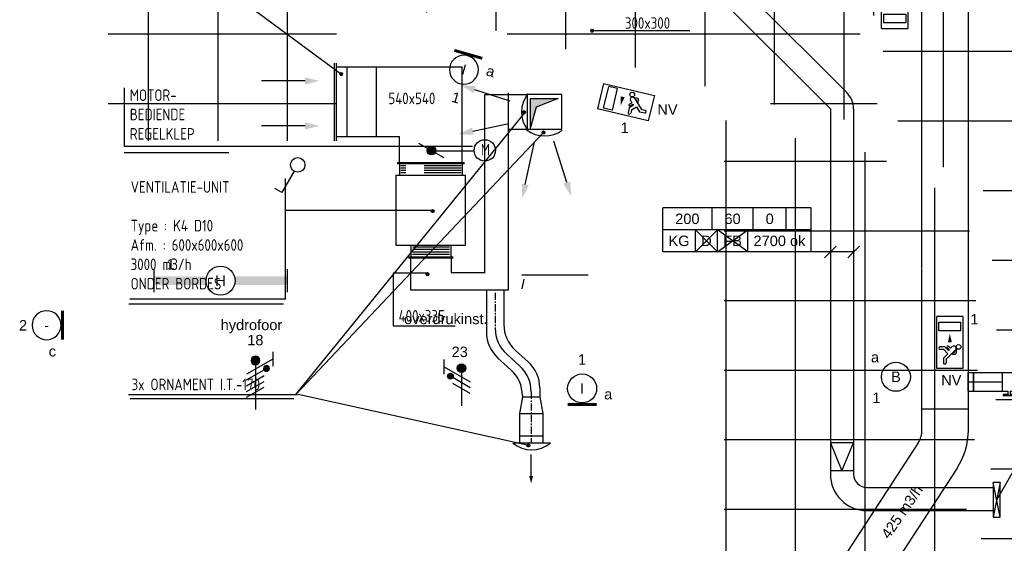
# Model space of a CAD drawing. Extents: x -132501 to 411300, y -42818 to 427495.
# Tile 55 of 256: x 3641 to 12132, y 22473 to 26986. Entities that reach past the tile are written whole.
import ezdxf
from ezdxf.enums import TextEntityAlignment as Align

# ---------------------------------------------------------------- set-up
doc = ezdxf.new("R2010")
doc.units = 0
doc.header["$LTSCALE"] = 50
for name, pattern in [('CENTER', [2, 1.25, -0.25, 0.25, -0.25]), ('CENTER2', [28.575, 19.05, -3.175, 3.175, -3.175]), ('HIDDEN', [9.525, 6.35, -3.175])]:
    doc.linetypes.add(name, pattern=pattern)
doc.layers.get('0').update_dxf_attribs({"linetype": 'CONTINUOUS'})
for name, color, linetype in [('45 Plafond 2D arcering', 7, 'CONTINUOUS'), ('57LB', 6, 'CONTINUOUS'), ('EL6131--', 2, 'CONTINUOUS'), ('EL6131--_KG', 2, 'CONTINUOUS'), ('EL6221--', 3, 'CONTINUOUS'), ('EL6222--', 3, 'CONTINUOUS'), ('EL6311--', 3, 'CONTINUOUS'), ('EL6350--', 3, 'CONTINUOUS'), ('EM6131--', 1, 'CONTINUOUS'), ('MRC', 7, 'CONTINUOUS'), ('WL524---', 90, 'CONTINUOUS'), ('WL570---_RETOUR', 112, 'CONTINUOUS'), ('WL570---_RETOUR_HL', 8, 'CONTINUOUS'), ('WM570---_RETOUR_PR', 1, 'CONTINUOUS'), ('WM570---_TOEVOER', 1, 'CONTINUOUS'), ('WTBC', 7, 'CONTINUOUS')]:
    doc.layers.add(name, color=color, linetype=linetype)
doc.styles.add('BURO-018', font='ARIAL.TTF', dxfattribs={"height": 63})
doc.styles.add('ISO18', font='iso', dxfattribs={"width": 0.9, "height": 100})

# ---------------------------------------------------------------- blocks, each defined once
blk = doc.blocks.new('1115B3A')
at = {"color": 0, "linetype": 'Continuous'}
blk.add_circle((0, 0), 2.5, dxfattribs=at)
at = {"color": 0, "linetype": 'Continuous', "style": 'BURO-018'}
for tag, p in [('E_GKAST', (0, 8)), ('E_GROEP', (0, 5)), ('E_SGROEP', (4.5, 5)), ('E_ARMCODE', (0, 0)), ('E_SLET', (4.5, -1))]:
    blk.add_attdef(tag, text='', height=1.8, dxfattribs=at).set_placement(p, align=Align.MIDDLE)
blk = doc.blocks.new('E00172')
at = {"color": 0, "linetype": 'Continuous', "const_width": 0.5}
blk.add_lwpolyline([(-2.5, 0.75), (2.5, 0.75)], dxfattribs=at)
at = {"color": 0, "linetype": 'Continuous'}
blk.add_circle((0, 3.5), 2.5, dxfattribs=at)
at = {"color": 0, "linetype": 'Continuous', "style": 'BURO-018'}
for tag, p in [('E_GKAST', (0, 11.5)), ('E_GROEP', (0, 8.5)), ('E_SGROEP', (4.5, 8.5)), ('E_ARMCODE', (0, 3.5)), ('E_SLET', (4.5, 2.5))]:
    blk.add_attdef(tag, text='', height=1.8, dxfattribs=at).set_placement(p, align=Align.MIDDLE)
blk = doc.blocks.new('1115B61149')
at = {"color": 0}
for p, q in [((-11.49, 2), (-11.49, -2)), ((11.49, 2), (11.49, -2))]:
    blk.add_line(p, q, dxfattribs=at)
at = {"color": 0, "linetype": 'Continuous'}
blk.add_circle((0, 0), 2.5, dxfattribs=at)
at = {"color": 0}
for points in [[(-2.5, 0.75), (-11.49, 0.75), (-2.5, -0.75), (-11.49, -0.75)], [(2.5, 0.75), (11.49, 0.75), (2.5, -0.75), (11.49, -0.75)]]:
    blk.add_solid(points, dxfattribs=at)
at = {"color": 0, "linetype": 'Continuous', "style": 'BURO-018'}
for tag, p in [('E_GKAST', (0, 8)), ('E_GROEP', (0, 5)), ('E_SGROEP', (4.5, 5)), ('E_ARMCODE', (0, 0)), ('E_SLET', (4.5, -3))]:
    blk.add_attdef(tag, text='', height=1.8, dxfattribs=at).set_placement(p, align=Align.MIDDLE)
blk = doc.blocks.new('1115C2J')
at = {"color": 0, "linetype": 'Continuous'}
for p, q in [((-4.5, 5.5), (4.5, 5.5)), ((-4.5, 1), (-4.5, 5.5)), ((2, 5.15), (3.5, 5.15)), ((2, 1.35), (2, 5.15)), ((3.5, 5.15), (3.5, 1.35)), ((4.5, 1), (4.5, 5.5)), ((-2.68, 4.35), (-3.52, 4.35)), ((-2.88, 3.87), (-3.52, 3.87)), ((-1.27, 2.26), (-2.88, 3.87)), ((-1.94, 3.61), (-2.68, 4.35)), ((-1.24, 4.31), (-1.94, 3.61)), ((-1.37, 3.5), (-0.76, 4.11)), ((-1.23, 3.35), (-1.37, 3.5)), ((-1.24, 4.31), (-1.24, 4.91)), ((-0.87, 3.71), (-1.23, 3.35)), ((-0.65, 3.49), (-1.01, 3.13)), ((-0.76, 4.11), (-0.76, 4.91)), ((-1.94, 2.93), (-2.04, 2.83)), ((-2.04, 2.83), (-2.04, 2.34)), ((-0.99, 2.14), (-1.84, 2.14)), ((-1.71, 2.7), (-1.72, 2.7)), ((-1.72, 2.7), (-1.72, 2.46)), ((-1.47, 2.46), (-1.72, 2.46)), ((-0.71, 2.83), (-1.01, 3.13)), ((4.5, 1), (-4.5, 1)), ((2, 1.35), (3.5, 1.35))]:
    blk.add_line(p, q, dxfattribs=at)
blk.add_lwpolyline([(0.75, 4, 0, 0.7, 0), (0.75, 2.5, 0.7, 0.7, 0)], format="xyseb", dxfattribs=at)
blk.add_circle((-0.76, 1.75), 0.4, dxfattribs=at)
for centre, radius, start, end in [((-1, 4.91), 0.24, 0, 180), ((-3.52, 4.11), 0.24, 90, 270), ((-0.76, 3.6), 0.16, 315, 135), ((-1.84, 2.34), 0.2, 180, 270), ((-0.99, 2.54), 0.4, 225, 45)]:
    blk.add_arc(centre, radius, start, end, dxfattribs=at)
at = {"color": 0, "linetype": 'Continuous', "style": 'BURO-018'}
for tag, p in [('E_GKAST', (0, 15.17)), ('E_GROEP', (0, 12.17)), ('E_SGROEP', (4.5, 12.17)), ('E_ARMCODE', (0, 8))]:
    blk.add_attdef(tag, text='', height=1.8, dxfattribs=at).set_placement(p, align=Align.MIDDLE)
blk = doc.blocks.new('1115C2G')
at = {"color": 0, "linetype": 'Continuous'}
for p, q in [((-4.5, 5.5), (4.5, 5.5)), ((-4.5, 1), (-4.5, 5.5)), ((2, 5.15), (3.5, 5.15)), ((2, 1.35), (2, 5.15)), ((3.5, 5.15), (3.5, 1.35)), ((4.5, 1), (4.5, 5.5)), ((-2.68, 4.35), (-3.52, 4.35)), ((-2.88, 3.87), (-3.52, 3.87)), ((-1.27, 2.26), (-2.88, 3.87)), ((-1.94, 3.61), (-2.68, 4.35)), ((-1.24, 4.31), (-1.94, 3.61)), ((-1.37, 3.5), (-0.76, 4.11)), ((-1.23, 3.35), (-1.37, 3.5)), ((-1.24, 4.31), (-1.24, 4.91)), ((-0.87, 3.71), (-1.23, 3.35)), ((-0.65, 3.49), (-1.01, 3.13)), ((-0.76, 4.11), (-0.76, 4.91)), ((-1.94, 2.93), (-2.04, 2.83)), ((-2.04, 2.83), (-2.04, 2.34)), ((-0.99, 2.14), (-1.84, 2.14)), ((-1.71, 2.7), (-1.72, 2.7)), ((-1.72, 2.7), (-1.72, 2.46)), ((-1.47, 2.46), (-1.72, 2.46)), ((-0.71, 2.83), (-1.01, 3.13)), ((4.5, 1), (-4.5, 1)), ((2, 1.35), (3.5, 1.35))]:
    blk.add_line(p, q, dxfattribs=at)
blk.add_lwpolyline([(1.5, 3.25, 0, 0.7, 0), (0, 3.25, 0.7, 0.7, 0)], format="xyseb", dxfattribs=at)
blk.add_circle((-0.76, 1.75), 0.4, dxfattribs=at)
for centre, radius, start, end in [((-1, 4.91), 0.24, 0, 180), ((-3.52, 4.11), 0.24, 90, 270), ((-0.76, 3.6), 0.16, 315, 135), ((-1.84, 2.34), 0.2, 180, 270), ((-0.99, 2.54), 0.4, 225, 45)]:
    blk.add_arc(centre, radius, start, end, dxfattribs=at)
at = {"color": 0, "linetype": 'Continuous', "style": 'BURO-018'}
for tag, p in [('E_GKAST', (0, 15.17)), ('E_GROEP', (0, 12.17)), ('E_SGROEP', (4.5, 12.17)), ('E_ARMCODE', (0, 8))]:
    blk.add_attdef(tag, text='', height=1.8, dxfattribs=at).set_placement(p, align=Align.MIDDLE)
blk = doc.blocks.new('1114A1')
at = {"color": 0, "linetype": 'Continuous'}
for p, q in [((0.62, 3.33), (2.74, 7)), ((2.74, 7), (3.95, 6.3))]:
    blk.add_line(p, q, dxfattribs=at)
blk.add_circle((0, 2.25), 1.25, dxfattribs=at)
at = {"color": 0, "linetype": 'Continuous', "style": 'BURO-018'}
for tag, p in [('E_SLET1', (3.36, 9)), ('E_GROEP', (0, 0)), ('E_GKAST', (0, 0))]:
    blk.add_attdef(tag, text='', height=1.8, dxfattribs=at).set_placement(p, align=Align.MIDDLE)
at = {"color": 0, "linetype": 'Continuous', "style": 'BURO-018', "flags": 1}
for tag in ['E_MATCODE', 'E_SGROEP']:
    blk.add_attdef(tag, text='', height=1.8, dxfattribs=at).set_placement((0, 0), align=Align.MIDDLE)
blk = doc.blocks.new('E00082')
at = {"color": 0, "linetype": 'Continuous'}
for p, q in [((-3, 10.98), (-3, 8.48)), ((-3, 9.73), (1.5, 7.13)), ((0, 9.5), (0, 1)), ((1.5, 6.13), (-1.5, 7.87)), ((1.5, 5.13), (-1.5, 6.87)), ((1.5, 4.13), (-1.5, 5.87)), ((1.5, 3.13), (-1.5, 4.87))]:
    blk.add_line(p, q, dxfattribs=at)
at = {"color": 0, "const_width": 0.75}
blk.add_lwpolyline([(-0.38, 9.5, 1), (0.38, 9.5, 1)], format="xyb", close=True, dxfattribs=at)
at = {"color": 0, "linetype": 'Continuous', "const_width": 0.5}
blk.add_lwpolyline([(-1.68, 8.12, 1), (-2.18, 8.12, 1)], format="xyb", close=True, dxfattribs=at)
at = {"color": 0, "linetype": 'Continuous'}
for centre, radius in [((0, 9.5), 0.75), ((-1.93, 8.12), 0.5)]:
    blk.add_circle(centre, radius, dxfattribs=at)
at = {"color": 0, "linetype": 'Continuous', "style": 'BURO-018'}
for tag, p in [('E_GKAST', (0, 16)), ('E_GROEP', (0, 13)), ('E_SGROEP', (4.5, 13))]:
    blk.add_attdef(tag, text='', height=1.8, dxfattribs=at).set_placement(p, align=Align.MIDDLE)
at = {"color": 0, "linetype": 'Continuous', "style": 'BURO-018', "flags": 1}
for tag, p in [('E_VERMCODE', (13, 13)), ('E_MATCODE', (0, 0))]:
    blk.add_attdef(tag, text='', height=1.8, dxfattribs=at).set_placement(p, align=Align.MIDDLE)
blk = doc.blocks.new('CIRC1MM')
at = {"color": 2, "linetype": 'Continuous'}
for p, q in [((-0.5, 0), (0.5, 0)), ((-0.49, 0.1), (0.49, 0.1)), ((-0.46, 0.2), (0.46, 0.2)), ((-0.4, 0.3), (0.4, 0.3)), ((-0.3, 0.4), (0.3, 0.4)), ((-0.49, -0.1), (0.49, -0.1)), ((-0.46, -0.2), (0.46, -0.2)), ((-0.4, -0.3), (0.4, -0.3)), ((-0.3, -0.4), (0.3, -0.4))]:
    blk.add_line(p, q, dxfattribs=at)
blk.add_circle((0, 0), 0.5, dxfattribs=at)
blk = doc.blocks.new('KLEP')
blk.add_circle((0, 0), 1.5)
at = {"layer": 'MRC'}
for p, q in [((-1.5, 0.1), (1.5, 0.1)), ((-1.48, 0.25), (1.48, 0.25)), ((-1.45, 0.4), (1.45, 0.4)), ((-1.4, 0.55), (1.4, 0.55)), ((-1.33, 0.7), (1.33, 0.7)), ((-1.24, 0.85), (1.24, 0.85)), ((-1.12, 1), (1.12, 1)), ((-0.96, 1.15), (0.96, 1.15)), ((-0.75, 1.3), (0.75, 1.3)), ((-0.38, 1.45), (0.38, 1.45)), ((-1.5, -0.05), (1.5, -0.05)), ((-1.49, -0.2), (1.49, -0.2)), ((-1.46, -0.35), (1.46, -0.35)), ((-1.41, -0.5), (1.41, -0.5)), ((-1.35, -0.65), (1.35, -0.65)), ((-1.27, -0.8), (1.27, -0.8)), ((-1.16, -0.95), (1.16, -0.95)), ((-1.02, -1.1), (1.02, -1.1)), ((-0.83, -1.25), (0.83, -1.25)), ((-0.54, -1.4), (0.54, -1.4))]:
    blk.add_line(p, q, dxfattribs=at)
at = {"layer": 'WTBC'}
blk.add_line((-4, -3), (4, 3), dxfattribs=at)
blk = doc.blocks.new('TOEVRE')
at = {"color": 2, "linetype": 'Continuous'}
blk.add_line((0, -7.5), (0, 0), dxfattribs=at)
blk.add_solid([(0.625, -7.5), (-0.625, -7.5), (0, -10)], dxfattribs=at)
blk = doc.blocks.new('*U294')
at = {"color": 2, "ltscale": 10}
for p, q in [((-57.2, 80, -2975), (57.2, 80, -2975)), ((-57.2, -80, -2975), (-57.2, 80, -2975)), ((57.2, 80, -2975), (57.2, -80, -2975)), ((-57.2, -80, -2975), (-9.5, -80, -2975)), ((-9.5, -80, -2975), (-9.5, -109.3, -2975)), ((9.5, -80, -2975), (9.5, -120, -2975)), ((9.5, -80, -2975), (57.2, -80, -2975)), ((-50.2, -109.3, -2975), (-50.2, -120, -2975)), ((-48.9, -109.3, -2975), (-50.2, -109.3, -2975)), ((-50.2, -120, -2975), (-48.9, -120, -2975)), ((-7.5, -109.3, -2975), (-48.9, -109.3, -2975)), ((-48.9, -120, -2975), (-48.9, -109.3, -2975)), ((-7.5, -120, -2975), (-48.9, -120, -2975)), ((-7.5, -109.3, -2975), (-7.5, -120, -2975)), ((9.5, -120, -2975), (-7.5, -120, -2975)), ((50.2, -109.3, -2975), (9.5, -109.3, -2975)), ((50.2, -120, -2975), (9.5, -120, -2975)), ((50.2, -120, -2975), (50.2, -109.3, -2975))]:
    blk.add_line(p, q, dxfattribs=at)
blk.add_spline([(-9.5, -80, -2975), (-9.3, -80, -2975), (-9.1, -79.9, -2975), (-8.8, -79.9, -2975), (-8.3, -79.9, -2975), (-7.8, -79.8, -2975), (-7.2, -79.8, -2975), (-6.6, -79.7, -2975), (-5.8, -79.6, -2975), (-5, -79.6, -2975), (-4.2, -79.5, -2975), (-3.3, -79.5, -2975), (-2.4, -79.5, -2975), (-1.4, -79.4, -2975), (-0.5, -79.4, -2975), (0.5, -79.4, -2975), (1.4, -79.4, -2975), (2.4, -79.5, -2975), (3.3, -79.5, -2975), (4.2, -79.5, -2975), (5, -79.6, -2975), (5.8, -79.6, -2975), (6.6, -79.7, -2975), (7.2, -79.8, -2975), (7.8, -79.8, -2975), (8.3, -79.9, -2975), (8.8, -79.9, -2975), (9.1, -79.9, -2975), (9.3, -80, -2975), (9.5, -80, -2975), (9.5, -80, -2975)], degree=3, dxfattribs=at)
at = {"layer": 'WL570---_RETOUR', "color": 1, "style": 'BURO-018'}
blk.add_attdef('I', text='', height=90, dxfattribs=at).set_placement((0, 0), align=Align.MIDDLE)
at = {"layer": 'WM570---_RETOUR_PR', "color": 1, "style": 'BURO-018'}
blk.add_attdef('POSNR', text='', height=90, dxfattribs=at).set_placement((0, 0), align=Align.MIDDLE)
blk = doc.blocks.new('*U295')
at = {"color": 0, "ltscale": 10}
for p, q in [((0, 80, -2975), (248, 80, -2975)), ((0, -80, -2975), (0, 80, -2975)), ((0, -80, -2975), (248, -80, -2975))]:
    blk.add_line(p, q, dxfattribs=at)
at = {"layer": 'WL570---_RETOUR_HL', "linetype": 'CENTER2'}
blk.add_line((0, 0, -2975), (248, 0, -2975), dxfattribs=at)
at = {"layer": 'WM570---_RETOUR_PR', "color": 1, "style": 'BURO-018'}
blk.add_attdef('POSNR', text='', height=90, dxfattribs=at).set_placement((0, 0), align=Align.MIDDLE)
blk = doc.blocks.new('*U296')
at = {"color": 0, "ltscale": 10}
for p, q in [((0, 80, -2975), (46.2, 80, -2975)), ((0, -80, -2975), (0, 80, -2975)), ((46.2, 80, -2975), (46.2, -80, -2975)), ((0, -80, -2975), (46.2, -80, -2975))]:
    blk.add_line(p, q, dxfattribs=at)
at = {"layer": 'WL570---_RETOUR_HL', "linetype": 'CENTER2'}
blk.add_line((0, 0, -2975), (46.2, 0, -2975), dxfattribs=at)
at = {"layer": 'WM570---_RETOUR_PR', "color": 1, "style": 'BURO-018'}
blk.add_attdef('POSNR', text='', height=90, dxfattribs=at).set_placement((0, 0), align=Align.MIDDLE)
blk = doc.blocks.new('E00078')
at = {"color": 0, "linetype": 'Continuous'}
for p, q in [((-3, 6.48), (-3, 8.98)), ((-3, 7.73), (1.5, 5.13)), ((0, 7.5), (0, 1)), ((1.5, 4.13), (-1.5, 5.87)), ((1.5, 3.13), (-1.5, 4.87))]:
    blk.add_line(p, q, dxfattribs=at)
at = {"color": 0, "const_width": 0.75}
blk.add_lwpolyline([(-0.38, 7.5, 1), (0.38, 7.5, 1)], format="xyb", close=True, dxfattribs=at)
at = {"color": 0, "linetype": 'Continuous', "const_width": 0.5}
blk.add_lwpolyline([(-2.18, 6.12, 1), (-1.68, 6.12, 1)], format="xyb", close=True, dxfattribs=at)
at = {"color": 0, "linetype": 'Continuous'}
for centre, radius in [((0, 7.5), 0.75), ((-1.93, 6.12), 0.5)]:
    blk.add_circle(centre, radius, dxfattribs=at)
at = {"color": 0, "linetype": 'Continuous', "style": 'BURO-018'}
for tag, p in [('E_GKAST', (0, 14)), ('E_GROEP', (0, 11)), ('E_SGROEP', (4.5, 11))]:
    blk.add_attdef(tag, text='', height=1.8, dxfattribs=at).set_placement(p, align=Align.MIDDLE)
at = {"color": 0, "linetype": 'Continuous', "style": 'BURO-018', "flags": 1}
for tag, p in [('E_VERMCODE', (13, 11)), ('E_MATCODE', (0, 0))]:
    blk.add_attdef(tag, text='', height=1.8, dxfattribs=at).set_placement(p, align=Align.MIDDLE)
blk = doc.blocks.new('E00112')
at = {"color": 0, "linetype": 'Continuous'}
for p, q in [((0, 1), (-1, 1)), ((-1, 1), (-1, 0)), ((-1, 0), (0, 1)), ((-1, 1), (0, 0)), ((0, 0), (0, 1)), ((-1, 0), (0, 0))]:
    blk.add_line(p, q, dxfattribs=at)
blk = doc.blocks.new('*U2033')
at = {"color": 0, "ltscale": 10}
for p, q in [((0, 100, -2730), (1093.8, 100, -2730)), ((0, -100, -2730), (1093.8, -100, -2730))]:
    blk.add_line(p, q, dxfattribs=at)
at = {"layer": 'EM6131--', "color": 1, "style": 'BURO-018'}
blk.add_attdef('POSNR', text='', height=90, dxfattribs=at).set_placement((0, 0), align=Align.MIDDLE)
blk = doc.blocks.new('*U2034')
at = {"color": 0, "ltscale": 10}
for radius in [115, 315]:
    blk.add_arc((-215, 215, -2730), radius, 270, 0, dxfattribs=at)
at = {"layer": 'EM6131--', "color": 1, "style": 'BURO-018'}
blk.add_attdef('POSNR', text='', height=90, dxfattribs=at).set_placement((0, 0), align=Align.MIDDLE)
blk = doc.blocks.new('*U2035')
at = {"color": 0, "ltscale": 10}
for p, q in [((0, 100, -2730), (3147.9, 100, -2730)), ((0, -100, -2730), (3147.9, -100, -2730))]:
    blk.add_line(p, q, dxfattribs=at)
at = {"layer": 'EM6131--', "color": 1, "style": 'BURO-018'}
blk.add_attdef('POSNR', text='', height=90, dxfattribs=at).set_placement((0, 0), align=Align.MIDDLE)
blk = doc.blocks.new('*U2036')
at = {"layer": 'EM6131--', "color": 0, "ltscale": 10}
for p, q in [((-165.1, 380), (-1445.7, 380)), ((-1445.7, 0), (-1445.7, 380)), ((-1020.6, 190), (-1020.6, 380)), ((-665.5, 190), (-665.5, 380)), ((-380.4, 190), (-380.4, 380)), ((-165.1, 0), (-165.1, 380)), ((-165.1, 190), (-1445.7, 190)), ((-1164, 0), (-1164, 190)), ((-1164, 0), (-973.2, 190)), ((-973.2, 0), (-1164, 190)), ((-973.2, 0), (-973.2, 190)), ((-973.2, 0), (-712.5, 190)), ((-712.5, 0), (-973.2, 190)), ((-712.5, 0), (-712.5, 190)), ((200, 0), (-1445.7, 0)), ((-50, -50), (50, 50)), ((150, -50), (250, 50))]:
    blk.add_line(p, q, dxfattribs=at)
at = {"layer": 'EM6131--', "color": 0, "style": 'BURO-018'}
for s, p in [('200', (-1338, 240)), ('60', (-913, 240)), ('0', (-557.9, 240)), ('KG', (-1395.7, 50)), ('D', (-1114, 50)), ('FB', (-923.2, 50)), ('2700 ok', (-662.5, 50))]:
    blk.add_text(s, height=90, dxfattribs=at).set_placement(p)
blk = doc.blocks.new('*U2037')
at = {"color": 0, "ltscale": 10}
blk.add_arc((-41.4, -100, -2730), 200, 45, 90, dxfattribs=at)
at = {"layer": 'EM6131--', "color": 1, "style": 'BURO-018'}
blk.add_attdef('POSNR', text='', height=90, dxfattribs=at).set_placement((0, 0), align=Align.MIDDLE)
blk = doc.blocks.new('*U2038')
at = {"color": 0, "ltscale": 10}
for p, q in [((0, 100, -2730), (2455.7, 100, -2730)), ((0, -100, -2730), (2455.7, -100, -2730))]:
    blk.add_line(p, q, dxfattribs=at)
at = {"layer": 'EM6131--', "color": 1, "style": 'BURO-018'}
blk.add_attdef('POSNR', text='', height=90, dxfattribs=at).set_placement((0, 0), align=Align.MIDDLE)
blk = doc.blocks.new('GAFGHYHY')
at = {"layer": '45 Plafond 2D arcering', "linetype": 'Continuous'}
h = blk.add_hatch(dxfattribs=at)
h.set_pattern_fill('RASTER_600_0002', color=8, style=0, pattern_type=2)
h.set_pattern_definition([(0, (329606.6, 263113), (0, 600), []), (90, (329606.6, 263113), (-600, 0), [])])
h.paths.add_polyline_path([(314958.4, 262579.2), (311651.4, 262579.2), (311651.4, 260865.8), (318334.4, 260865.8), (318334.4, 255497.5), (322319.4, 254963.9), (325862.9, 254725.7), (325862.9, 257249.3), (333290.9, 257249.3), (333290.9, 254942.5), (336798.3, 255489.7), (340391.3, 256042.1), (347581.1, 257147.4), (347540, 258187), (344346.2, 258187), (344274, 258060.1, -0.292774), (338835.2, 268361), (333245.8, 267502.2), (329585.4, 267292.1), (328865.2, 267293.5, 0.013134), (328865.7, 267533.5), (329496.9, 267532.3), (329497.1, 270676.8), (328743.1, 270676.8), (328743.1, 270841.8), (329497.1, 270841.8), (329497.1, 272301.8), (326028.6, 272301.8), (326028.6, 270841.8), (326783.1, 270841.8), (326783.1, 270676.8), (326008.6, 270676.8), (315530.3, 270676.8, -0.063565), (316101.1, 268525.1), (316090.1, 268527.3, -0.003567), (316103.7, 268406.4), (316579.8, 268479.9), (316533, 268710.4), (316694, 268745.3, -0.13568), (316434, 263929), (316278, 263981), (316414.8, 264432), (314732.6, 264432, 0.018168)], flags=0)
h.paths.add_polyline_path([(325877.2, 261732.8, -51.816741), (326135.7, 261974.1), (326121.5, 261988.2), (325864.1, 261748)], flags=0)
h.paths.add_polyline_path([(329466.1, 263438.9, -1), (335716.1, 263438.9, -1)], flags=0)
h.paths.add_polyline_path([(339101.7, 258177.8, -1), (333851.7, 258177.8, -1)], flags=0)
h = blk.add_hatch(dxfattribs=at)
h.set_pattern_fill('RASTER_600_0002', color=8, style=0, pattern_type=2)
h.set_pattern_definition([(0, (313751.2, 269864.66), (0, 600), []), (90, (313751.2, 269864.66), (-600, 0), [])])
h.paths.add_polyline_path([(315228.7, 271044.7, -0.050196), (315915.6, 268806.2), (315153.6, 268956), (311211.4, 269997.4), (311211.4, 268684.7), (309241.4, 268684.7), (309241.4, 270502.3), (309241.4, 271044.7)], flags=0)
h = blk.add_hatch(dxfattribs=at)
h.set_pattern_fill('RASTER_600_0002', color=8, style=0, pattern_type=2)
h.set_pattern_definition([(0, (315732.1, 266366), (0, 600), []), (90, (315732.1, 266366), (-600, 0), [])])
h.paths.add_polyline_path([(315143.9, 268713.3, -0.002659), (314552.1, 268866.3), (314552.1, 266387.8), (314552.3, 264596.6), (314719.1, 264596.6), (314720, 264586), (315148.4, 264586), (316456.7, 264586, 0.106261), (316609.6, 268317.5), (316107.7, 268240.1), (315988.1, 268226.5, 0.007898), (315945.4, 268555.6, -0.003618)], flags=0)

msp = doc.modelspace()

# ---------------------------------------------------------------- linework, layer by layer
at = {"layer": '57LB', "color": 1, "linetype": 'Continuous'}
for p, q in [((4329.3119, 28059.9438), (6419.9202, 26513.548)), ((8580.5998, 26892.3735), (9419.2221, 26892.3735)), ((6369.3649, 26578.2444), (7457.3677, 26578.2444)), ((6715.0623, 26578.6021), (6715.0623, 25977.8867)), ((7457.3677, 25752.8824), (7457.3677, 26578.2444)), ((4543.2898, 26398.4506), (4543.2898, 25896.0193)), ((7651.1741, 24800.4398), (7651.1741, 26342.6249)), ((7651.1741, 26342.6249), (8010.5893, 26342.6249)), ((7855.5475, 24657.6375), (7855.5475, 26356.5813)), ((8045.8261, 26049.54), (8045.8261, 26307.7338)), ((8045.8261, 26307.7338), (8285.4363, 26307.7338)), ((8285.4363, 26307.7338), (8095.1576, 26230.9735)), ((6023.2347, 23754.4015), (7996.4946, 26182.126)), ((8095.1576, 26230.9735), (8045.8261, 26056.5182)), ((6023.2347, 23754.4015), (8158.5838, 26014.6489)), ((7855.5475, 26042.5617), (8010.5893, 26042.5617)), ((6369.3649, 25978.2444), (6917.3677, 25978.2444)), ((6917.3677, 25752.8824), (6917.3677, 25978.2444)), ((4543.2898, 25896.0193), (5233.9308, 25896.0193)), ((5233.9308, 25896.0193), (7545.4638, 25896.0193)), ((5929.6225, 25616.6071), (5929.6225, 24580.5531)), ((7185.1582, 25341.3749), (5929.6225, 25341.3749)), ((7010.7657, 24932.8824), (7010.7657, 24657.6375)), ((7360.7657, 24932.8824), (7360.7657, 24807.6375)), ((7164.9065, 24800.4398), (6861.8702, 24800.4398)), ((6861.8702, 24800.4398), (6861.8702, 24346.8559)), ((7360.7657, 24807.6375), (7651.1741, 24807.6375)), ((7972.2637, 24785.748), (8543.2407, 24785.748)), ((7990.1068, 24750.0619), (7972.2637, 24666.7944)), ((7010.7657, 24657.6375), (7855.5475, 24657.6375)), ((7666.594, 24656.5648), (7666.594, 24292.0359)), ((7816.594, 24656.5648), (7816.594, 24358.8317)), ((4589.795, 24579.9727), (5936.5581, 24579.9727)), ((6861.8702, 24346.8559), (7397.4693, 24346.8559)), ((7915.8834, 24135.8625), (8027.3882, 24035.489)), ((7765.8834, 24069.0666), (7877.3882, 23968.6932)), ((7840.8834, 24102.4646), (7952.3882, 24002.0911)), ((8126.6777, 23812.5198), (8126.6777, 23735.9831)), ((4579.1143, 23756.2418), (6036.2951, 23756.2418)), ((6042.2427, 23757.446), (8018.9237, 23320.1263)), ((7976.6777, 23735.9831), (7951.6777, 23590.265)), ((7976.6777, 23745.724), (7976.6777, 23735.9831)), ((7976.6777, 23735.9831), (8126.6777, 23735.9831)), ((8126.6777, 23735.9831), (8151.6777, 23590.265)), ((11424.8899, 23631.8987), (11820.4104, 23631.8987)), ((7951.6777, 23590.265), (8151.6777, 23590.265)), ((7951.6777, 23590.265), (7951.6777, 23337.4887)), ((8151.6777, 23590.265), (8151.6777, 23337.4887)), ((7953.541, 23399.9393), (8152.7882, 23399.9393))]:
    msp.add_line(p, q, dxfattribs=at)
at = {"layer": '57LB', "color": 2, "linetype": 'Continuous'}
for p, q in [((6354.3649, 26611.3143), (6354.3649, 25942.2007)), ((6369.3649, 26611.3143), (6369.3649, 25942.2007)), ((6461.5539, 26578.6021), (6461.5539, 25977.8867)), ((7190.5152, 25856.7234), (7557.4749, 25856.7234)), ((7477.3677, 25752.8824), (6897.3677, 25752.8824)), ((7477.3677, 25742.8824), (6897.3677, 25742.8824)), ((6917.3677, 25742.8824), (6917.3677, 25642.8824)), ((7457.3677, 25742.8824), (7457.3677, 25642.8824)), ((7485.7657, 25642.8824), (6885.7657, 25642.8824)), ((6885.7657, 25642.8824), (6885.7657, 25042.8824)), ((7485.7657, 25042.8824), (7485.7657, 25642.8824)), ((6885.7657, 25042.8824), (7485.7657, 25042.8824)), ((7013.2657, 25042.8824), (7013.2657, 24942.8824)), ((7358.2657, 25042.8824), (7358.2657, 24942.8824)), ((6993.2657, 24942.8824), (7378.2657, 24942.8824)), ((6993.2657, 24932.8824), (7378.2657, 24932.8824)), ((7905.9596, 23337.4887), (8218.2126, 23337.4887))]:
    msp.add_line(p, q, dxfattribs=at)
at = {"layer": '57LB', "color": 1, "linetype": 'HIDDEN'}
for p, q in [((7564.2124, 26383.291), (7921.8059, 26270.3667)), ((7549.1823, 26025.2584), (7915.8582, 26103.8318)), ((7447.1848, 25725.381), (6929.1578, 25725.381)), ((7447.1848, 25705.381), (6929.1578, 25705.381)), ((7447.1848, 25685.381), (6929.1578, 25685.381)), ((7447.1848, 25665.381), (6929.1578, 25665.381)), ((7346.4722, 24962.5367), (7021.8348, 24962.5367)), ((7348.0793, 25026.2856), (7022.9062, 25026.2856)), ((7347.0079, 25005.3931), (7023.4419, 25005.3931)), ((7347.0079, 24982.8935), (7025.049, 24982.8935))]:
    msp.add_line(p, q, dxfattribs=at)
at = {"layer": '57LB', "color": 3, "linetype": 'Continuous'}
for p, q in [((8317.6367, 26342.5617), (8017.6367, 26342.5617)), ((8017.6367, 26342.5617), (8017.6367, 26042.5617)), ((8317.6367, 26042.5617), (8317.6367, 26342.5617)), ((8017.6367, 26042.5617), (8317.6367, 26042.5617)), ((4543.2898, 25840.1936), (5445.3515, 25840.1936)), ((4583.3666, 24535.5092), (5917.2727, 24535.5092)), ((4593.9835, 23720.5557), (6006.5567, 23720.5557))]:
    msp.add_line(p, q, dxfattribs=at)
at = {"layer": '57LB', "color": 2}
for p, q in [((8001.6471, 25566.8556), (8080.2205, 25933.5315)), ((8359.6797, 25581.8857), (8246.7554, 25939.4792))]:
    msp.add_line(p, q, dxfattribs=at)
at = {"layer": '57LB', "color": 1, "linetype": 'CENTER'}
for p, q in [((7741.594, 24632.8729), (7741.594, 24325.4338)), ((8051.6777, 23779.1219), (8051.6777, 23337.4887))]:
    msp.add_line(p, q, dxfattribs=at)
at = {"layer": '57LB', "color": 2, "linetype": 'Continuous'}
msp.add_circle((7652.2276, 25858.8326), 92.1413, dxfattribs=at)
at = {"layer": '57LB', "color": 1}
msp.add_arc((8225.5789, 26190.2187), 256.5528, 142.6330354, 216.21862028, dxfattribs=at)
at = {"layer": '57LB', "color": 2}
msp.add_arc((8168.7232, 26240.411), 256.5528, 232.6330354, 306.21862029, dxfattribs=at)
at = {"layer": '57LB', "color": 1, "linetype": 'Continuous'}
for centre, start, end in [((7966.594, 24292.0359), 180, 228.00735686), ((8041.594, 24325.4338), 180, 228.00735686), ((8116.594, 24358.8317), 180, 228.00735686), ((7826.6777, 23812.5198), 0, 48.00735686), ((7676.6777, 23745.724), 0, 48.00735686), ((7751.6777, 23779.1219), 0, 48.00735686)]:
    msp.add_arc(centre, 300, start, end, dxfattribs=at)
at = {"layer": '57LB', "color": 2, "linetype": 'Continuous'}
msp.add_arc((8056.1384, 23535.249), 256.5528, 230.61858897, 309.38141103, dxfattribs=at)
at = {"layer": '57LB', "color": 1, "linetype": 'HIDDEN'}
for points in [[(7554.8021, 26353.4915), (7573.6228, 26413.0905), (7445.0146, 26420.9324)], [(7555.7301, 25994.7021), (7542.6345, 26055.8147), (7426.957, 25999.0672)]]:
    msp.add_solid(points, dxfattribs=at)
at = {"layer": '57LB', "color": 1, "linetype": 'Continuous'}
for points in [[(8038.3539, 26305.5689), (8276.3827, 26305.5689), (8085.1096, 26234.0589)], [(8042.6044, 26061.5937), (8042.6044, 26305.5689), (8089.3601, 26229.8525)]]:
    msp.add_solid(points, dxfattribs=at)
at = {"layer": '57LB', "color": 2}
for points in [[(7971.0907, 25573.4034), (8032.2034, 25560.3078), (7975.4559, 25444.6303)], [(8329.8802, 25572.4753), (8389.4791, 25591.296), (8397.3211, 25462.6878)]]:
    msp.add_solid(points, dxfattribs=at)
at = {"layer": 'EL6131--'}
for p, q in [((10830.3141, 23339.3918), (10633.9792, 23339.3918)), ((10633.9792, 23339.3918), (10732.1467, 23098.7162)), ((10732.1467, 23098.7162), (10830.3141, 23339.3918)), ((10830.3141, 23098.7162), (10633.9792, 23098.7162))]:
    msp.add_line(p, q, dxfattribs=at)
at = {"layer": 'EL6131--_KG'}
msp.add_line((12067.2027, 22848.7762), (12316.2967, 23280.2198), dxfattribs=at)
at = {"layer": 'WL570---_RETOUR'}
for p, q in [((11421.9161, 24845.2247), (11421.9161, 28869.3671)), ((11821.9161, 23446.9605), (11821.9161, 28869.3671)), ((11421.9161, 23446.9605), (11421.9161, 24838.4819)), ((11389.4079, 23337.6605), (9977.7379, 21174.4094)), ((11724.3917, 23119.0606), (10569.9887, 21350.047))]:
    msp.add_line(p, q, dxfattribs=at)
for radius in [200, 600]:
    msp.add_arc((11221.9161, 23446.9605), radius, 326.87279044, 0, dxfattribs=at)

# ---------------------------------------------------------------- block references
at = {"layer": '57LB', "linetype": 'Continuous', "xscale": 25, "yscale": 25, "zscale": 25}
for name, p in [('CIRC1MM', (8577.6259, 26892.3735)), ('CIRC1MM', (6413.9725, 26518.5469)), ('CIRC1MM', (7989.4473, 26189.1042)), ('CIRC1MM', (8158.5838, 26014.6489)), ('CIRC1MM', (7157.8592, 24793.4616)), ('CIRC1MM', (8027.887, 23316.6719)), ('TOEVRE', (8051.6777, 23239.3521))]:
    msp.add_blockref(name, p, dxfattribs=at)
at = {"layer": '57LB', "linetype": 'Continuous'}
for name, p, xscale, yscale, zscale, rotation in [('TOEVRE', (5726.7727, 26457.7264), 50, 50, 50, 90), ('TOEVRE', (5726.7727, 26070.9472), 50, 50, 50, 90), ('KLEP', (7192.1224, 25857.2591), 24.99999999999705, 25, 25, 113.1985905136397), ('CIRC1MM', (7201.8318, 25336.4168), 25, 25, 25, 270)]:
    msp.add_blockref(name, p, dxfattribs=dict(at, xscale=xscale, yscale=yscale, zscale=zscale, rotation=rotation))
at = {"layer": 'EL6131--'}
for name, p, rotation in [('*U2038', (10702.7234, 26287.6733, 2730), 135), ('*U2037', (10732.0128, 26258.384, 2730), 315), ('*U2035', (10732.0128, 26216.9626, 2730), 270), ('*U2034', (10732.0128, 22854.0655, 2730), 270)]:
    msp.add_blockref(name, p, dxfattribs=dict(at, rotation=rotation))
msp.add_blockref('*U2033', (10947.0128, 22854.0655, 2730), dxfattribs=at)
at = {"layer": 'EL6131--_KG', "xscale": 59.99999999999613, "yscale": 300, "zscale": 60, "rotation": 179.9671242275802}
msp.add_blockref('E00112', (12035.8676, 22998.1216, 3000), dxfattribs=at)
at = {"layer": 'EL6221--'}
ref = msp.add_blockref('E00082', (5673.652, 23574.5853), dxfattribs=dict(at, xscale=-50, yscale=50, zscale=50))
ref.add_attrib('E_GROEP', '18', dxfattribs={"layer": '0', "color": 1, "linetype": 'Continuous', "height": 90, "style": 'BURO-018'}).set_placement((5673.652, 24224.5853), align=Align.MIDDLE)
at = {"layer": 'EL6222--'}
ref = msp.add_blockref('E00078', (7451.6957, 23607.6822), dxfattribs=dict(at, xscale=50, yscale=50, zscale=50))
ref.add_attrib('E_GROEP', '23', dxfattribs={"layer": '0', "color": 1, "linetype": 'Continuous', "height": 90, "style": 'BURO-018'}).set_placement((7436.0445, 24122.9904), align=Align.MIDDLE)
at = {"layer": 'EL6311--'}
ref = msp.add_blockref('E00172', (7520.468, 26723.1558), dxfattribs=dict(at, xscale=-50.00000000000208, yscale=49.99999999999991, zscale=50, rotation=164.1012634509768))
ref.add_attrib('E_ARMCODE', 'I', dxfattribs={"layer": '0', "color": 1, "linetype": 'Continuous', "height": 90, "rotation": 344.10126345, "style": 'BURO-018'}).set_placement((7472.5289, 26554.85), align=Align.MIDDLE)
ref.add_attrib('E_SLET', 'a', dxfattribs={"layer": '0', "color": 1, "linetype": 'Continuous', "height": 90, "rotation": 344.10126345, "style": 'BURO-018'}).set_placement((7702.6189, 26541.3013), align=Align.MIDDLE)
ref.add_attrib('E_GROEP', '1', dxfattribs={"layer": '0', "color": 1, "linetype": 'Continuous', "height": 90, "rotation": 344.10126345, "style": 'BURO-018'}).set_placement((7404.0444, 26314.4132), align=Align.MIDDLE)
at = {"layer": 'EL6311--', "xscale": 50, "yscale": 50, "zscale": 50, "rotation": 180}
msp.add_blockref('1114A1', (6038.6428, 25847.0076), dxfattribs=at)
at = {"layer": 'EL6311--'}
ref = msp.add_blockref('1115B61149', (5373.3446, 24736.4555), dxfattribs=dict(at, xscale=50, yscale=50, zscale=50))
ref.add_attrib('E_ARMCODE', 'H', dxfattribs={"layer": '0', "color": 1, "linetype": 'Continuous', "height": 90, "style": 'BURO-018'}).set_placement((5373.3446, 24736.4555), align=Align.MIDDLE)
ref.add_attrib('E_GROEP', '1', dxfattribs={"layer": '0', "color": 1, "linetype": 'Continuous', "height": 90, "style": 'BURO-018'}).set_placement((4943.5209, 24877.8234), align=Align.MIDDLE)
ref = msp.add_blockref('E00172', (4048.6149, 24352.3081), dxfattribs=dict(at, xscale=-50, yscale=50, zscale=50, rotation=90))
ref.add_attrib('E_ARMCODE', '-', dxfattribs={"layer": '0', "color": 1, "linetype": 'Continuous', "height": 90, "style": 'BURO-018'}).set_placement((3873.6149, 24352.3081), align=Align.MIDDLE)
ref.add_attrib('E_SLET', 'c', dxfattribs={"layer": '0', "color": 1, "linetype": 'Continuous', "height": 90, "style": 'BURO-018'}).set_placement((3923.6149, 24127.3081), align=Align.MIDDLE)
ref.add_attrib('E_GROEP', '2', dxfattribs={"layer": '0', "color": 1, "linetype": 'Continuous', "height": 90, "style": 'BURO-018'}).set_placement((3670.5764, 24352.3081), align=Align.MIDDLE)
ref = msp.add_blockref('E00172', (8491.6018, 23632.4555), dxfattribs=dict(at, xscale=50, yscale=50, zscale=50))
ref.add_attrib('E_ARMCODE', 'I', dxfattribs={"layer": '0', "color": 1, "linetype": 'Continuous', "height": 90, "style": 'BURO-018'}).set_placement((8491.6018, 23807.4555), align=Align.MIDDLE)
ref.add_attrib('E_SLET', 'a', dxfattribs={"layer": '0', "color": 1, "linetype": 'Continuous', "height": 90, "style": 'BURO-018'}).set_placement((8716.6018, 23757.4555), align=Align.MIDDLE)
ref.add_attrib('E_GROEP', '1', dxfattribs={"layer": '0', "color": 1, "linetype": 'Continuous', "height": 90, "style": 'BURO-018'}).set_placement((8491.6018, 24057.4555), align=Align.MIDDLE)
ref = msp.add_blockref('1115B3A', (11197.6524, 23907.6528), dxfattribs=dict(at, xscale=50.00000000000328, yscale=50.00000000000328, zscale=50, rotation=181.9948371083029))
ref.add_attrib('E_ARMCODE', 'B', dxfattribs={"layer": '0', "color": 1, "linetype": 'Continuous', "height": 90, "style": 'BURO-018'}).set_placement((11197.6524, 23907.6528), align=Align.MIDDLE)
ref.add_attrib('E_SLET', 'a', dxfattribs={"layer": '0', "color": 1, "linetype": 'Continuous', "height": 90, "style": 'BURO-018'}).set_placement((11016.6668, 24076.4551), align=Align.MIDDLE)
ref.add_attrib('E_GROEP', '1', dxfattribs={"layer": '0', "color": 1, "linetype": 'Continuous', "height": 90, "style": 'BURO-018'}).set_placement((11028.8501, 23726.6672), align=Align.MIDDLE)
at = {"layer": 'EL6350--'}
ref = msp.add_blockref('1115C2J', (11023.9271, 27133.8098), dxfattribs=dict(at, xscale=49.99999999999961, yscale=49.99999999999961, zscale=49.99999999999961, rotation=270.0487874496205))
ref.add_attrib('E_ARMCODE', 'NV', dxfattribs={"layer": '0', "color": 1, "linetype": 'Continuous', "height": 90, "style": 'BURO-018'}).set_placement((11166.7043, 27497.132), align=Align.MIDDLE)
ref.add_attrib('E_GROEP', '4', dxfattribs={"layer": '0', "color": 1, "linetype": 'Continuous', "height": 90, "style": 'BURO-018'}).set_placement((11404.5761, 27175.2126), align=Align.MIDDLE)
ref = msp.add_blockref('1115C2J', (8906.676, 26434.2997), dxfattribs=dict(at, xscale=50.00000000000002, yscale=50.00000000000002, zscale=50.00000000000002, rotation=166.6899754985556))
ref.add_attrib('E_ARMCODE', 'NV', dxfattribs={"layer": '0', "color": 1, "linetype": 'Continuous', "height": 90, "style": 'BURO-018'}).set_placement((9227.1791, 26211.4406), align=Align.MIDDLE)
ref.add_attrib('E_GROEP', '1', dxfattribs={"layer": '0', "color": 1, "linetype": 'Continuous', "height": 90, "style": 'BURO-018'}).set_placement((8859.0102, 26054.3841), align=Align.MIDDLE)
ref = msp.add_blockref('1115C2G', (11824.9937, 24203.794), dxfattribs=dict(at, xscale=50, yscale=50, zscale=50, rotation=90))
ref.add_attrib('E_ARMCODE', 'NV', dxfattribs={"layer": '0', "color": 1, "linetype": 'Continuous', "height": 90, "style": 'BURO-018'}).set_placement((11674.9937, 23878.794), align=Align.MIDDLE)
ref.add_attrib('E_GROEP', '1', dxfattribs={"layer": '0', "color": 1, "linetype": 'Continuous', "height": 90, "style": 'BURO-018'}).set_placement((11874.19, 24404.2602), align=Align.MIDDLE)
at = {"layer": 'EM6131--'}
msp.add_blockref('*U2036', (10632.0128, 24984.71, 2730), dxfattribs=at)
at = {"layer": 'WL524---'}
msp.add_blockref('GAFGHYHY', (-304837.0445, -242743.8149), dxfattribs=at)
at = {"layer": 'WL570---_RETOUR'}
for name, p in [('*U296', (11821.5236, 23864.9803, 2975)), ('*U295', (11867.7236, 23864.9803, 2975)), ('*U294', (12172.9343, 23864.9803, 2975))]:
    msp.add_blockref(name, p, dxfattribs=at)

# ---------------------------------------------------------------- texts
at = {"layer": '57LB', "color": 2, "linetype": 'Continuous', "style": 'ISO18', "width": 0.9}
for s, p in [('300x300', (8860.1406, 26907.2427)), ('MOTOR-', (4591.0319, 26285.414)), ('540x540', (6820.4709, 26257.3381)), ('BEDIENDE', (4591.0319, 26118.7473)), ('REGELKLEP', (4591.0319, 25952.0806)), ('M', (7617.9425, 25815.9762)), ('VENTILATIE-UNIT', (4598.0575, 25494.1606)), ('Type : K4 D10', (4598.0575, 25160.8272)), ('Afm. : 600x600x600', (4598.0575, 24994.1606)), ('3000 m3/h', (4598.0575, 24827.4939)), ('ONDER BORDES', (4598.0575, 24660.8272)), ('400x335', (6908.7715, 24383.0682)), ('3x ORNAMENT I.T.-170', (4605.8789, 23791.9278))]:
    msp.add_text(s, height=100, dxfattribs=at).set_placement(p)
at = {"layer": 'EL6222--', "color": 1, "style": 'BURO-018'}
for s, p in [('overdrukinst.', (6956.2253, 24361.9359)), ('hydrofoor', (5374.4227, 24309.8834))]:
    msp.add_text(s, height=90, dxfattribs=at).set_placement(p)
at = {"layer": 'WM570---_TOEVOER', "style": 'BURO-018'}
msp.add_text('425 m3/h', height=90, rotation=55.30733299, dxfattribs=at).set_placement((11137.5695, 22503.4091))

doc.saveas('drawing.dxf')
